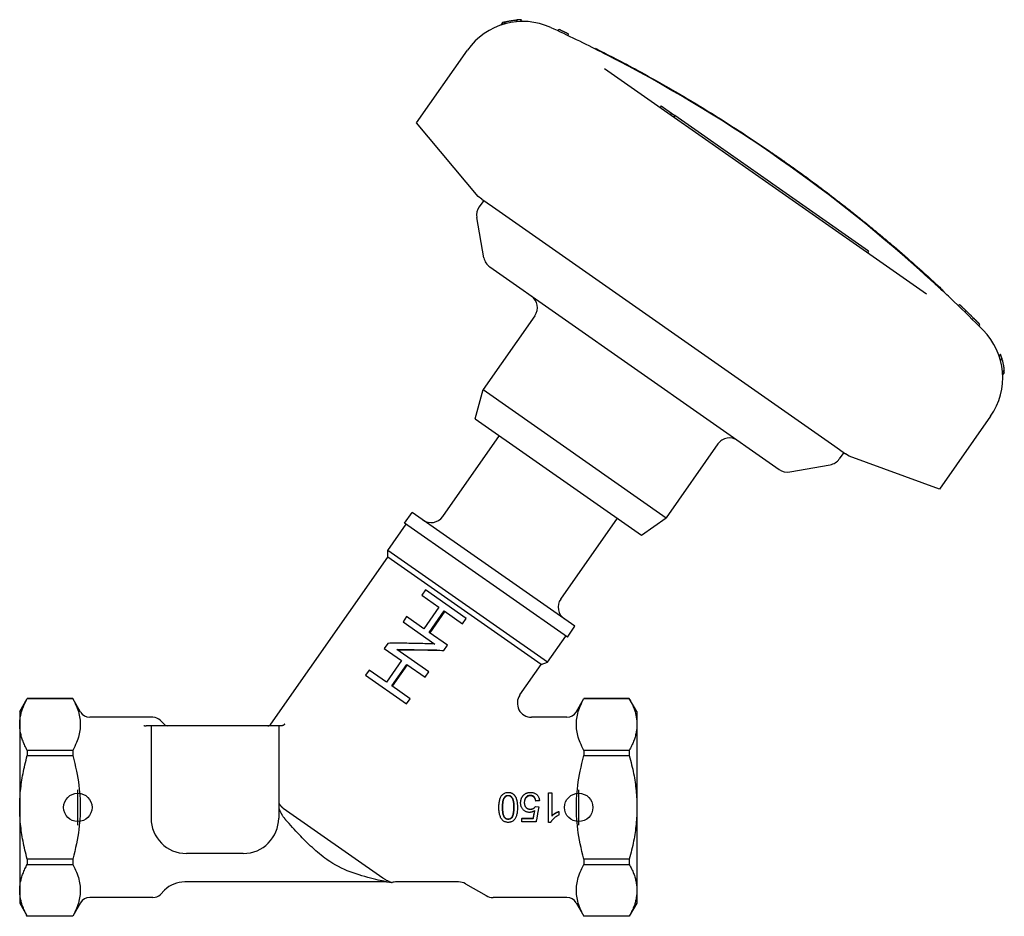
# Model space of a CAD drawing. Header units: millimetres. Extents: x 200 to 469, y 44 to 425.
# Tile 1 of 11: x 200 to 339, y 178 to 305. Entities that reach past the tile are written whole.
import ezdxf

# ---------------------------------------------------------------- set-up
doc = ezdxf.new("R2010")
doc.units = ezdxf.units.MM
doc.layers.add('Detail', color=2, linetype='Continuous')
doc.layers.add('ORIGIN', color=6, linetype='Continuous')

msp = doc.modelspace()

# ---------------------------------------------------------------- linework, layer by layer
at = {"layer": 'Detail'}
for p, q in [((268.1, 304.13), (267.86, 303.79)), ((268.46, 304.23), (268.24, 303.91)), ((270.14, 304.52), (269.96, 304.25)), ((270.75, 304.55), (270.57, 304.29)), ((270.75, 304.55), (270.58, 304.29)), ((275.91, 302.96), (276.02, 303.19)), ((277.27, 302.32), (277.38, 302.54)), ((255.96, 289.99), (263.15, 300.25)), ((281.13, 300.43), (281.18, 300.52)), ((282.48, 297.66), (327.83, 265.91)), ((290.44, 292.39), (290.3, 292.19)), ((290.44, 292.39), (291.9, 291.37)), ((291.9, 291.37), (291.76, 291.17)), ((291.9, 291.37), (292.39, 291.03)), ((292.39, 291.03), (292.25, 290.82)), ((319.69, 271.91), (292.39, 291.03)), ((264.66, 279.62), (255.96, 289.99)), ((305.61, 285.97), (305.67, 286.05)), ((308.07, 284.26), (308.13, 284.34)), ((265.18, 279.25), (264.66, 279.62)), ((265.44, 279.07), (264.8, 278.16)), ((265.18, 279.25), (266.69, 278.2)), ((266.69, 278.2), (314.94, 244.41)), ((265.47, 270.98), (264.47, 276.66)), ((319.1, 275.9), (319.16, 275.98)), ((319.69, 271.91), (319.55, 271.7)), ((266.29, 269.69), (307.08, 241.13)), ((330.19, 266.38), (330.12, 266.31)), ((332.33, 264.21), (332.51, 264.39)), ((272.64, 262.8), (265.35, 252.4)), ((333.23, 263.34), (333.41, 263.52)), ((334.3, 262.29), (334.48, 262.47)), ((335.19, 261.41), (335.37, 261.59)), ((338.26, 257.38), (338.09, 257.13)), ((338.27, 257.38), (338.09, 257.12)), ((338.45, 256.81), (338.26, 256.55)), ((338.78, 255.16), (338.56, 254.85)), ((338.81, 254.79), (338.58, 254.46)), ((264.25, 248.29), (265.35, 252.4)), ((265.35, 252.4), (291.16, 234.33)), ((336.87, 248.63), (329.69, 238.36)), ((264.25, 248.29), (287.67, 231.89)), ((259.66, 234.51), (267.64, 245.91)), ((298.44, 244.74), (291.16, 234.33)), ((314.94, 244.41), (316.45, 243.36)), ((316.19, 243.54), (315.55, 242.62)), ((316.97, 242.99), (316.45, 243.36)), ((329.69, 238.36), (316.97, 242.99)), ((308.57, 240.8), (314.26, 241.8)), ((254.29, 233.56), (255.36, 235.08)), ((278.29, 219.02), (255.36, 235.08)), ((251.92, 229.73), (254.5, 233.41)), ((277.23, 217.5), (254.29, 233.56)), ((276.29, 222.86), (284.27, 234.27)), ((287.67, 231.89), (291.16, 234.33)), ((274.44, 213.95), (251.92, 229.73)), ((251.92, 228.77), (251.92, 229.73)), ((235.42, 205.21), (251.92, 228.77)), ((273.54, 213.62), (251.92, 228.77)), ((257.21, 224.16), (256.7, 223.42)), ((262.97, 220.13), (257.21, 224.16)), ((256.7, 223.42), (259.12, 221.72)), ((259.12, 221.72), (257, 218.69)), ((257.75, 218.17), (259.87, 221.2)), ((259.94, 221.15), (257.82, 218.12)), ((259.87, 221.2), (262.45, 219.39)), ((254.57, 220.39), (254.06, 219.65)), ((254.06, 219.65), (258.53, 216.52)), ((257, 218.69), (254.57, 220.39)), ((262.45, 219.39), (262.97, 220.13)), ((260.33, 216.36), (257.75, 218.17)), ((277.23, 217.5), (278.29, 219.02)), ((251.94, 216.62), (251.42, 215.88)), ((274.44, 213.95), (277.03, 217.64)), ((251.42, 215.88), (253.84, 214.19)), ((257.69, 212.59), (253.18, 215.75)), ((259.81, 215.62), (260.33, 216.36)), ((253.84, 214.19), (251.72, 211.16)), ((273.54, 213.62), (274.44, 213.95)), ((249.3, 212.85), (248.78, 212.12)), ((251.72, 211.16), (249.3, 212.85)), ((252.47, 210.63), (254.59, 213.66)), ((254.66, 213.61), (252.54, 210.58)), ((254.59, 213.66), (257.18, 211.85)), ((257.18, 211.85), (257.69, 212.59)), ((270.54, 209.34), (273.54, 213.62)), ((248.78, 212.12), (254.54, 208.09)), ((255.05, 208.82), (252.47, 210.63)), ((200.03, 206.99), (201.1, 208.85)), ((201.1, 208.85), (201.1, 208.84)), ((207.5, 208.85), (201.1, 208.85)), ((201.1, 208.84), (207.5, 208.84)), ((207.5, 208.85), (207.5, 208.84)), ((208.6, 206.94), (207.5, 208.85)), ((254.54, 208.09), (255.05, 208.82)), ((278.47, 206.94), (279.57, 208.85)), ((279.57, 208.85), (279.57, 208.84)), ((285.96, 208.85), (279.57, 208.85)), ((279.57, 208.84), (285.96, 208.84)), ((285.96, 208.85), (285.96, 208.84)), ((287.03, 206.99), (285.96, 208.85)), ((200.03, 206.99), (200.03, 205.18)), ((287.03, 206.99), (287.03, 205.18)), ((218.81, 206.19), (209.9, 206.19)), ((220.46, 205.16), (219.87, 205.75)), ((277.17, 206.19), (272.18, 206.19)), ((200.03, 205.18), (200.03, 193.49)), ((218.54, 204.99), (217.84, 204.99)), ((236.54, 204.99), (218.54, 204.99)), ((218.54, 204.99), (218.54, 191.99)), ((236.92, 204.99), (236.54, 204.99)), ((236.54, 204.99), (236.54, 191.99)), ((287.03, 205.18), (287.03, 193.49)), ((207.5, 201.52), (201.1, 201.52)), ((201.1, 201.52), (201.1, 200.81)), ((207.5, 201.52), (207.5, 200.81)), ((279.57, 201.52), (279.57, 200.81)), ((285.96, 201.52), (279.57, 201.52)), ((285.96, 201.52), (285.96, 200.81)), ((201.1, 200.81), (207.5, 200.81)), ((279.57, 200.81), (285.96, 200.81)), ((273.29, 194.45), (272.78, 194.41)), ((273.29, 194.42), (272.78, 194.37)), ((272.78, 194.37), (272.78, 194.41)), ((273.29, 194.42), (273.29, 194.45)), ((274.55, 191.38), (274.55, 195.54)), ((274.55, 195.54), (275.04, 195.54)), ((275.04, 195.54), (275.04, 192.29)), ((200.03, 193.49), (200.03, 181.8)), ((237.19, 193.36), (251.2, 183.55)), ((272.74, 193.64), (273.21, 193.58)), ((276.03, 192.93), (276.03, 192.91)), ((276.03, 192.91), (276.03, 192.41)), ((287.03, 193.49), (287.03, 181.8)), ((270.83, 191.99), (272.42, 191.99)), ((270.83, 191.99), (270.83, 191.93)), ((270.83, 191.93), (272.42, 191.93)), ((270.83, 191.45), (270.83, 191.93)), ((272.42, 191.99), (272.42, 191.93)), ((272.82, 191.45), (270.83, 191.45)), ((274.87, 191.38), (274.55, 191.38)), ((207.5, 186.17), (201.1, 186.17)), ((201.1, 186.17), (201.1, 185.46)), ((207.5, 186.17), (207.5, 185.46)), ((231.54, 186.99), (223.54, 186.99)), ((243.35, 186.12), (243.31, 186.16)), ((279.57, 186.17), (279.57, 185.46)), ((285.96, 186.17), (279.57, 186.17)), ((285.96, 186.17), (285.96, 185.46)), ((201.1, 185.46), (207.5, 185.46)), ((279.57, 185.46), (285.96, 185.46)), ((220.46, 181.82), (219.87, 181.23)), ((251.73, 182.99), (223.29, 182.99)), ((251.73, 182.99), (252.51, 182.89)), ((261.89, 182.99), (253.14, 182.99)), ((262.89, 182.72), (265.77, 181.06)), ((200.03, 181.8), (200.03, 179.99)), ((218.81, 180.79), (209.9, 180.79)), ((277.17, 180.79), (266.77, 180.79)), ((287.03, 181.8), (287.03, 179.99)), ((200.03, 179.99), (201.1, 178.14)), ((208.6, 180.04), (207.5, 178.14)), ((278.47, 180.04), (279.57, 178.14)), ((287.03, 179.99), (285.96, 178.14)), ((207.5, 178.14), (201.1, 178.14)), ((201.1, 178.14), (201.1, 178.14)), ((207.5, 178.14), (201.1, 178.14)), ((207.5, 178.14), (207.5, 178.14)), ((279.57, 178.14), (279.57, 178.14)), ((285.96, 178.14), (279.57, 178.14)), ((285.96, 178.14), (279.57, 178.14)), ((285.96, 178.14), (285.96, 178.14))]:
    msp.add_line(p, q, dxfattribs=at)
at = {"layer": 'Detail', "flags": 128}
for points in [[(268.46, 304.23), (268.46, 304.23), (268.47, 304.24), (268.49, 304.24), (268.51, 304.25), (268.54, 304.25), (268.58, 304.26), (268.62, 304.27), (268.66, 304.28), (268.72, 304.3), (268.78, 304.31), (268.84, 304.32), (268.91, 304.34), (268.99, 304.35), (269.07, 304.37), (269.15, 304.39), (269.24, 304.4), (269.34, 304.42), (269.44, 304.44), (269.55, 304.45), (269.66, 304.47), (269.77, 304.48), (269.89, 304.49), (270.02, 304.51), (270.14, 304.52)], [(277.38, 302.54), (277.32, 302.57), (277.26, 302.6), (277.21, 302.62), (277.15, 302.65), (277.09, 302.68), (277.04, 302.71), (276.98, 302.73), (276.93, 302.76), (276.87, 302.79), (276.81, 302.81), (276.76, 302.84), (276.7, 302.87), (276.64, 302.89), (276.59, 302.92), (276.53, 302.95), (276.47, 302.97), (276.42, 303), (276.36, 303.03), (276.3, 303.05), (276.25, 303.08), (276.19, 303.11), (276.13, 303.13), (276.08, 303.16), (276.02, 303.19)], [(281.18, 300.52), (281.19, 300.51), (281.22, 300.49), (281.28, 300.46), (281.37, 300.42), (281.48, 300.36), (281.61, 300.3), (281.76, 300.22), (281.94, 300.13), (282.14, 300.03), (282.36, 299.92), (282.6, 299.79), (282.86, 299.66), (283.14, 299.52), (283.43, 299.36), (283.75, 299.2), (284.08, 299.03), (284.43, 298.85), (284.79, 298.66), (285.16, 298.46), (285.55, 298.26), (285.94, 298.04), (286.35, 297.83), (286.76, 297.6), (287.18, 297.37), (287.61, 297.14), (288.04, 296.91), (288.48, 296.67), (288.91, 296.42), (289.35, 296.18)], [(283.55, 299.19), (283.48, 299.23), (283.42, 299.26), (283.35, 299.29), (283.29, 299.33), (283.23, 299.36), (283.17, 299.39), (283.11, 299.42), (283.05, 299.45), (282.99, 299.48), (282.92, 299.52), (282.86, 299.55), (282.79, 299.58), (282.73, 299.62), (282.66, 299.65), (282.6, 299.68), (282.54, 299.71), (282.48, 299.74), (282.42, 299.77), (282.36, 299.8), (282.3, 299.83), (282.24, 299.86), (282.19, 299.89), (282.13, 299.92), (282.07, 299.95)], [(284.46, 298.72), (284.42, 298.74), (284.38, 298.76), (284.34, 298.78), (284.31, 298.8), (284.27, 298.82), (284.23, 298.84), (284.19, 298.86), (284.15, 298.88), (284.12, 298.9), (284.08, 298.92), (284.04, 298.93), (284, 298.95), (283.96, 298.97), (283.93, 298.99), (283.89, 299.01), (283.85, 299.03), (283.81, 299.05), (283.78, 299.07), (283.74, 299.09), (283.7, 299.11), (283.66, 299.13), (283.62, 299.15), (283.59, 299.17), (283.55, 299.19)], [(289.35, 296.18), (289.79, 295.93), (290.23, 295.68), (290.67, 295.43), (291.11, 295.18), (291.55, 294.93), (291.99, 294.68), (292.42, 294.43), (292.86, 294.17), (293.3, 293.92), (293.73, 293.66), (294.17, 293.4), (294.6, 293.14), (295.04, 292.88), (295.47, 292.62), (295.9, 292.36), (296.33, 292.1), (296.76, 291.83), (297.19, 291.57), (297.62, 291.3), (298.05, 291.04), (298.48, 290.77), (298.91, 290.5), (299.34, 290.23), (299.76, 289.96), (300.19, 289.68), (300.61, 289.41), (301.04, 289.14), (301.46, 288.86), (301.89, 288.59), (302.31, 288.31), (302.73, 288.03), (303.15, 287.75), (303.57, 287.47), (303.99, 287.19), (304.41, 286.91), (304.83, 286.62), (305.25, 286.34), (305.67, 286.05)], [(305.67, 286.05), (305.77, 285.98), (305.87, 285.91), (305.97, 285.84), (306.08, 285.77), (306.18, 285.7), (306.28, 285.63), (306.39, 285.56), (306.49, 285.49), (306.59, 285.41), (306.69, 285.34), (306.8, 285.27), (306.9, 285.2), (307, 285.13), (307.11, 285.06), (307.21, 284.98), (307.31, 284.91), (307.41, 284.84), (307.52, 284.77), (307.62, 284.7), (307.72, 284.63), (307.82, 284.55), (307.92, 284.48), (308.03, 284.41), (308.13, 284.34)], [(308.13, 284.34), (308.43, 284.12), (308.74, 283.9), (309.05, 283.69), (309.35, 283.47), (309.66, 283.25), (309.96, 283.03), (310.26, 282.81), (310.57, 282.59), (310.87, 282.37), (311.17, 282.14), (311.47, 281.92), (311.78, 281.7), (312.08, 281.48), (312.38, 281.25), (312.68, 281.03), (312.98, 280.8), (313.28, 280.58), (313.58, 280.35), (313.88, 280.12), (314.18, 279.9), (314.47, 279.67), (314.77, 279.44), (315.07, 279.21), (315.37, 278.98)], [(315.37, 278.98), (315.53, 278.85), (315.7, 278.72), (315.87, 278.59), (316.04, 278.46), (316.2, 278.33), (316.37, 278.2), (316.53, 278.07), (316.7, 277.94), (316.86, 277.82), (317.02, 277.69), (317.19, 277.56), (317.35, 277.43), (317.51, 277.31), (317.66, 277.18), (317.82, 277.05), (317.98, 276.93), (318.13, 276.81), (318.28, 276.69), (318.43, 276.56), (318.58, 276.44), (318.73, 276.33), (318.88, 276.21), (319.02, 276.09), (319.16, 275.98)], [(319.16, 275.98), (319.16, 275.98), (319.16, 275.97), (319.17, 275.97), (319.17, 275.97), (319.18, 275.96), (319.19, 275.95), (319.2, 275.94), (319.21, 275.94), (319.23, 275.92), (319.24, 275.91), (319.26, 275.9), (319.28, 275.89), (319.29, 275.87), (319.31, 275.85), (319.33, 275.84), (319.36, 275.82), (319.38, 275.8), (319.4, 275.78), (319.42, 275.76), (319.45, 275.74), (319.47, 275.72), (319.5, 275.7), (319.52, 275.68), (319.55, 275.66)], [(319.55, 275.66), (319.71, 275.53), (319.86, 275.41), (320.02, 275.28), (320.18, 275.15), (320.33, 275.02), (320.49, 274.89), (320.65, 274.76), (320.8, 274.63), (320.96, 274.5), (321.11, 274.37), (321.27, 274.24), (321.43, 274.11), (321.58, 273.98), (321.74, 273.85), (321.89, 273.72), (322.05, 273.59), (322.2, 273.46), (322.36, 273.33), (322.51, 273.2), (322.67, 273.07), (322.82, 272.94), (322.98, 272.81), (323.13, 272.68), (323.28, 272.55)], [(323.28, 272.55), (323.66, 272.22), (324.04, 271.89), (324.42, 271.57), (324.79, 271.25), (325.16, 270.93), (325.52, 270.61), (325.87, 270.3), (326.22, 269.99), (326.55, 269.7), (326.88, 269.41), (327.19, 269.12), (327.49, 268.85), (327.78, 268.59), (328.06, 268.34), (328.32, 268.1), (328.57, 267.88), (328.8, 267.66), (329.02, 267.47), (329.22, 267.28), (329.4, 267.12), (329.56, 266.96), (329.71, 266.83), (329.83, 266.71), (329.94, 266.61), (330.03, 266.53), (330.1, 266.47), (330.15, 266.42), (330.18, 266.39), (330.19, 266.38)], [(328.9, 267.44), (328.87, 267.46), (328.84, 267.49), (328.81, 267.52), (328.78, 267.55), (328.74, 267.58), (328.71, 267.61), (328.68, 267.64), (328.65, 267.67), (328.62, 267.69), (328.59, 267.72), (328.56, 267.75), (328.52, 267.78), (328.49, 267.81), (328.46, 267.84), (328.43, 267.87), (328.4, 267.9), (328.37, 267.92), (328.33, 267.95), (328.3, 267.98), (328.27, 268.01), (328.24, 268.04), (328.21, 268.07), (328.18, 268.1), (328.14, 268.13)], [(330.12, 266.31), (330.07, 266.35), (330.03, 266.39), (329.98, 266.43), (329.94, 266.48), (329.89, 266.52), (329.85, 266.56), (329.8, 266.61), (329.75, 266.65), (329.7, 266.7), (329.65, 266.74), (329.6, 266.79), (329.55, 266.84), (329.5, 266.89), (329.44, 266.94), (329.39, 266.99), (329.33, 267.04), (329.28, 267.09), (329.23, 267.14), (329.17, 267.18), (329.12, 267.23), (329.07, 267.28), (329.01, 267.33), (328.96, 267.38), (328.9, 267.44)], [(333.41, 263.52), (333.37, 263.56), (333.33, 263.6), (333.29, 263.63), (333.26, 263.67), (333.22, 263.7), (333.18, 263.74), (333.14, 263.78), (333.11, 263.81), (333.07, 263.85), (333.03, 263.89), (332.99, 263.92), (332.96, 263.96), (332.92, 263.99), (332.88, 264.03), (332.84, 264.07), (332.81, 264.1), (332.77, 264.14), (332.73, 264.18), (332.69, 264.21), (332.66, 264.25), (332.62, 264.28), (332.58, 264.32), (332.54, 264.36), (332.51, 264.39)], [(334.48, 262.47), (334.43, 262.52), (334.39, 262.56), (334.34, 262.6), (334.3, 262.65), (334.26, 262.69), (334.21, 262.73), (334.17, 262.78), (334.12, 262.82), (334.08, 262.87), (334.03, 262.91), (333.99, 262.95), (333.94, 263), (333.9, 263.04), (333.85, 263.09), (333.81, 263.13), (333.76, 263.17), (333.72, 263.22), (333.67, 263.26), (333.63, 263.3), (333.58, 263.35), (333.54, 263.39), (333.5, 263.44), (333.45, 263.48), (333.41, 263.52)], [(335.37, 261.59), (335.33, 261.63), (335.29, 261.66), (335.26, 261.7), (335.22, 261.74), (335.18, 261.77), (335.15, 261.81), (335.11, 261.85), (335.07, 261.88), (335.03, 261.92), (335, 261.96), (334.96, 261.99), (334.92, 262.03), (334.89, 262.07), (334.85, 262.1), (334.81, 262.14), (334.78, 262.18), (334.74, 262.21), (334.7, 262.25), (334.66, 262.29), (334.63, 262.32), (334.59, 262.36), (334.55, 262.4), (334.52, 262.43), (334.48, 262.47)], [(338.45, 256.81), (338.48, 256.69), (338.52, 256.57), (338.55, 256.46), (338.57, 256.34), (338.6, 256.24), (338.62, 256.13), (338.64, 256.03), (338.66, 255.94), (338.68, 255.85), (338.69, 255.77), (338.71, 255.69), (338.72, 255.61), (338.73, 255.54), (338.74, 255.48), (338.75, 255.42), (338.76, 255.37), (338.76, 255.32), (338.77, 255.28), (338.77, 255.25), (338.77, 255.22), (338.78, 255.19), (338.78, 255.18), (338.78, 255.17), (338.78, 255.16)], [(258.53, 216.52), (258.25, 216.53), (257.96, 216.54), (257.68, 216.55), (257.4, 216.56), (257.12, 216.57), (256.84, 216.58), (256.56, 216.58), (256.28, 216.59), (256, 216.6), (255.72, 216.6), (255.45, 216.61), (255.17, 216.62), (254.89, 216.62), (254.62, 216.63), (254.34, 216.63), (254.07, 216.63), (253.8, 216.63), (253.53, 216.63), (253.26, 216.63), (252.99, 216.63), (252.73, 216.63), (252.46, 216.63), (252.2, 216.63), (251.94, 216.62)], [(253.18, 215.75), (253.45, 215.75), (253.71, 215.75), (253.99, 215.75), (254.26, 215.75), (254.53, 215.75), (254.8, 215.74), (255.08, 215.74), (255.35, 215.73), (255.63, 215.73), (255.91, 215.72), (256.18, 215.72), (256.46, 215.71), (256.74, 215.7), (257.02, 215.7), (257.3, 215.69), (257.58, 215.68), (257.86, 215.68), (258.14, 215.67), (258.42, 215.66), (258.7, 215.65), (258.98, 215.64), (259.26, 215.64), (259.54, 215.63), (259.81, 215.62)], [(258.85, 215.65), (258.61, 215.65), (258.38, 215.65), (258.15, 215.66), (257.91, 215.66), (257.68, 215.66), (257.45, 215.66), (257.21, 215.66), (256.98, 215.67), (256.75, 215.67), (256.52, 215.67), (256.28, 215.67), (256.05, 215.67), (255.82, 215.67), (255.59, 215.67), (255.36, 215.67), (255.13, 215.67), (254.9, 215.67), (254.67, 215.67), (254.45, 215.67), (254.22, 215.67), (253.99, 215.66), (253.77, 215.66), (253.54, 215.66), (253.32, 215.65)], [(200.03, 205.18), (200.03, 205.33), (200.04, 205.48), (200.05, 205.63), (200.06, 205.77), (200.08, 205.92), (200.1, 206.07), (200.12, 206.21), (200.15, 206.36), (200.18, 206.51), (200.22, 206.66), (200.25, 206.8), (200.3, 206.95), (200.34, 207.1), (200.39, 207.26), (200.44, 207.41), (200.5, 207.56), (200.56, 207.72), (200.63, 207.87), (200.7, 208.03), (200.77, 208.19), (200.85, 208.35), (200.93, 208.51), (201.01, 208.68), (201.1, 208.84)], [(207.5, 208.84), (207.65, 208.56), (207.79, 208.28), (207.91, 208.01), (208.03, 207.75), (208.13, 207.49), (208.22, 207.24), (208.3, 206.99), (208.37, 206.74), (208.42, 206.49), (208.47, 206.25), (208.51, 206.01), (208.54, 205.78), (208.56, 205.54), (208.57, 205.3), (208.57, 205.07), (208.56, 204.83), (208.54, 204.59), (208.51, 204.35), (208.47, 204.11), (208.42, 203.87), (208.37, 203.63), (208.3, 203.38), (208.22, 203.13), (208.13, 202.88), (208.03, 202.62), (207.91, 202.35), (207.79, 202.08), (207.65, 201.81), (207.5, 201.52)], [(279.57, 201.52), (279.41, 201.81), (279.28, 202.08), (279.15, 202.35), (279.04, 202.62), (278.94, 202.88), (278.85, 203.13), (278.77, 203.38), (278.7, 203.63), (278.64, 203.87), (278.59, 204.11), (278.55, 204.35), (278.52, 204.59), (278.5, 204.83), (278.5, 205.07), (278.5, 205.3), (278.5, 205.54), (278.52, 205.78), (278.55, 206.01), (278.59, 206.25), (278.64, 206.49), (278.7, 206.74), (278.77, 206.99), (278.85, 207.24), (278.94, 207.49), (279.04, 207.75), (279.15, 208.01), (279.28, 208.28), (279.41, 208.56), (279.57, 208.84)], [(285.96, 208.84), (286.05, 208.68), (286.14, 208.51), (286.22, 208.35), (286.29, 208.19), (286.37, 208.03), (286.44, 207.87), (286.5, 207.72), (286.56, 207.56), (286.62, 207.41), (286.67, 207.26), (286.72, 207.1), (286.77, 206.95), (286.81, 206.8), (286.85, 206.66), (286.88, 206.51), (286.91, 206.36), (286.94, 206.21), (286.97, 206.07), (286.99, 205.92), (287, 205.77), (287.02, 205.63), (287.02, 205.48), (287.03, 205.33), (287.03, 205.18)], [(201.1, 201.52), (201.01, 201.69), (200.93, 201.86), (200.85, 202.02), (200.77, 202.18), (200.7, 202.34), (200.63, 202.5), (200.56, 202.65), (200.5, 202.81), (200.44, 202.96), (200.39, 203.11), (200.34, 203.26), (200.3, 203.41), (200.25, 203.56), (200.22, 203.71), (200.18, 203.86), (200.15, 204.01), (200.12, 204.16), (200.1, 204.3), (200.08, 204.45), (200.06, 204.6), (200.05, 204.74), (200.04, 204.89), (200.03, 205.04), (200.03, 205.18)], [(217.54, 205.04), (217.55, 205.03), (217.56, 205.03), (217.57, 205.03), (217.59, 205.02), (217.6, 205.02), (217.61, 205.02), (217.62, 205.02), (217.64, 205.01), (217.65, 205.01), (217.66, 205.01), (217.67, 205.01), (217.69, 205), (217.7, 205), (217.71, 205), (217.73, 205), (217.74, 205), (217.75, 205), (217.76, 205), (217.78, 204.99), (217.79, 204.99), (217.8, 204.99), (217.81, 204.99), (217.83, 204.99), (217.84, 204.99)], [(237.4, 205.24), (237.38, 205.22), (237.36, 205.21), (237.35, 205.19), (237.33, 205.17), (237.31, 205.16), (237.3, 205.14), (237.28, 205.13), (237.26, 205.11), (237.24, 205.1), (237.22, 205.09), (237.2, 205.07), (237.18, 205.06), (237.16, 205.05), (237.14, 205.04), (237.12, 205.03), (237.09, 205.02), (237.07, 205.02), (237.05, 205.01), (237.03, 205.01), (237.01, 205), (236.98, 205), (236.96, 204.99), (236.94, 204.99), (236.92, 204.99)], [(287.03, 205.18), (287.03, 205.04), (287.02, 204.89), (287.02, 204.74), (287, 204.6), (286.99, 204.45), (286.97, 204.3), (286.94, 204.16), (286.91, 204.01), (286.88, 203.86), (286.85, 203.71), (286.81, 203.56), (286.77, 203.41), (286.72, 203.26), (286.67, 203.11), (286.62, 202.96), (286.56, 202.81), (286.5, 202.65), (286.44, 202.5), (286.37, 202.34), (286.29, 202.18), (286.22, 202.02), (286.14, 201.86), (286.05, 201.69), (285.96, 201.52)], [(200.03, 193.49), (200.03, 193.79), (200.04, 194.08), (200.05, 194.37), (200.06, 194.67), (200.08, 194.96), (200.1, 195.26), (200.12, 195.55), (200.15, 195.84), (200.18, 196.14), (200.22, 196.44), (200.25, 196.73), (200.3, 197.03), (200.34, 197.33), (200.39, 197.64), (200.44, 197.94), (200.5, 198.25), (200.56, 198.56), (200.63, 198.87), (200.7, 199.18), (200.77, 199.5), (200.85, 199.82), (200.93, 200.15), (201.01, 200.48), (201.1, 200.81)], [(207.5, 200.81), (207.65, 200.25), (207.79, 199.69), (207.91, 199.15), (208.03, 198.62), (208.13, 198.11), (208.22, 197.6), (208.3, 197.1), (208.37, 196.6), (208.42, 196.11), (208.47, 195.63), (208.51, 195.15), (208.54, 194.68), (208.56, 194.2), (208.57, 193.73), (208.57, 193.26), (208.56, 192.78), (208.54, 192.31), (208.51, 191.83), (208.47, 191.35), (208.42, 190.87), (208.37, 190.38), (208.3, 189.89), (208.22, 189.39), (208.13, 188.88), (208.03, 188.36), (207.91, 187.83), (207.79, 187.29), (207.65, 186.74), (207.5, 186.17)], [(279.57, 186.17), (279.41, 186.74), (279.28, 187.29), (279.15, 187.83), (279.04, 188.36), (278.94, 188.88), (278.85, 189.39), (278.77, 189.89), (278.7, 190.38), (278.64, 190.87), (278.59, 191.35), (278.55, 191.83), (278.52, 192.31), (278.5, 192.78), (278.5, 193.26), (278.5, 193.73), (278.5, 194.2), (278.52, 194.68), (278.55, 195.15), (278.59, 195.63), (278.64, 196.11), (278.7, 196.6), (278.77, 197.1), (278.85, 197.6), (278.94, 198.11), (279.04, 198.62), (279.15, 199.15), (279.28, 199.69), (279.41, 200.25), (279.57, 200.81)], [(285.96, 200.81), (286.05, 200.48), (286.14, 200.15), (286.22, 199.82), (286.29, 199.5), (286.37, 199.18), (286.44, 198.87), (286.5, 198.56), (286.56, 198.25), (286.62, 197.94), (286.67, 197.64), (286.72, 197.33), (286.77, 197.03), (286.81, 196.73), (286.85, 196.44), (286.88, 196.14), (286.91, 195.84), (286.94, 195.55), (286.97, 195.26), (286.99, 194.96), (287, 194.67), (287.02, 194.37), (287.02, 194.08), (287.03, 193.79), (287.03, 193.49)], [(267.58, 193.49), (267.58, 193.67), (267.59, 193.84), (267.6, 194), (267.62, 194.16), (267.64, 194.3), (267.66, 194.43), (267.69, 194.56), (267.73, 194.67), (267.76, 194.78), (267.81, 194.89), (267.85, 194.98), (267.91, 195.07), (267.96, 195.15), (268.02, 195.23), (268.09, 195.3), (268.16, 195.36), (268.23, 195.42), (268.31, 195.47), (268.39, 195.51), (268.48, 195.54), (268.58, 195.57), (268.67, 195.59), (268.78, 195.6), (268.88, 195.61)], [(268.09, 193.49), (268.09, 193.66), (268.09, 193.82), (268.1, 193.96), (268.11, 194.1), (268.13, 194.23), (268.14, 194.35), (268.16, 194.45), (268.19, 194.55), (268.22, 194.64), (268.25, 194.72), (268.28, 194.79), (268.32, 194.85), (268.36, 194.91), (268.4, 194.96), (268.44, 195), (268.48, 195.04), (268.53, 195.08), (268.57, 195.11), (268.62, 195.13), (268.67, 195.15), (268.72, 195.17), (268.77, 195.18), (268.83, 195.19), (268.88, 195.19)], [(268.88, 195.13), (268.83, 195.12), (268.77, 195.12), (268.72, 195.11), (268.67, 195.09), (268.62, 195.07), (268.57, 195.05), (268.53, 195.02), (268.48, 194.98), (268.44, 194.94), (268.4, 194.9), (268.36, 194.85), (268.32, 194.8), (268.28, 194.74), (268.25, 194.68), (268.22, 194.6), (268.19, 194.51), (268.16, 194.42), (268.14, 194.31), (268.13, 194.2), (268.11, 194.08), (268.1, 193.95), (268.09, 193.8), (268.09, 193.65), (268.09, 193.49)], [(268.88, 195.61), (268.93, 195.6), (268.98, 195.6), (269.02, 195.6), (269.07, 195.59), (269.11, 195.59), (269.16, 195.58), (269.2, 195.57), (269.24, 195.56), (269.28, 195.55), (269.32, 195.53), (269.36, 195.52), (269.4, 195.5), (269.44, 195.48), (269.47, 195.46), (269.51, 195.44), (269.54, 195.42), (269.58, 195.39), (269.61, 195.37), (269.64, 195.34), (269.67, 195.31), (269.7, 195.28), (269.73, 195.25), (269.76, 195.22), (269.79, 195.18)], [(268.88, 195.19), (268.94, 195.19), (268.99, 195.18), (269.04, 195.17), (269.1, 195.15), (269.15, 195.13), (269.19, 195.11), (269.24, 195.08), (269.29, 195.04), (269.33, 195), (269.37, 194.96), (269.41, 194.91), (269.45, 194.86), (269.49, 194.8), (269.52, 194.72), (269.55, 194.65), (269.58, 194.56), (269.6, 194.46), (269.62, 194.35), (269.64, 194.23), (269.66, 194.1), (269.67, 193.96), (269.67, 193.82), (269.68, 193.66), (269.68, 193.49)], [(269.68, 193.49), (269.68, 193.65), (269.67, 193.8), (269.67, 193.95), (269.66, 194.08), (269.64, 194.2), (269.62, 194.32), (269.6, 194.42), (269.58, 194.52), (269.55, 194.6), (269.52, 194.68), (269.49, 194.75), (269.45, 194.8), (269.41, 194.86), (269.37, 194.9), (269.33, 194.95), (269.29, 194.98), (269.24, 195.02), (269.19, 195.05), (269.15, 195.07), (269.1, 195.09), (269.04, 195.11), (268.99, 195.12), (268.94, 195.12), (268.88, 195.13)], [(269.79, 195.18), (269.82, 195.14), (269.85, 195.09), (269.88, 195.04), (269.91, 194.99), (269.94, 194.94), (269.96, 194.88), (269.99, 194.82), (270.01, 194.76), (270.03, 194.7), (270.05, 194.64), (270.07, 194.57), (270.09, 194.5), (270.1, 194.43), (270.12, 194.36), (270.13, 194.28), (270.14, 194.2), (270.15, 194.12), (270.16, 194.04), (270.17, 193.95), (270.18, 193.87), (270.18, 193.78), (270.18, 193.68), (270.19, 193.59), (270.19, 193.49)], [(270.64, 194.13), (270.64, 194.18), (270.64, 194.22), (270.65, 194.27), (270.65, 194.32), (270.65, 194.36), (270.66, 194.4), (270.67, 194.45), (270.68, 194.49), (270.69, 194.53), (270.7, 194.58), (270.71, 194.62), (270.72, 194.66), (270.73, 194.7), (270.75, 194.74), (270.77, 194.78), (270.78, 194.82), (270.8, 194.85), (270.82, 194.89), (270.84, 194.93), (270.86, 194.97), (270.88, 195), (270.91, 195.04), (270.93, 195.07), (270.96, 195.11)], [(270.96, 195.11), (270.99, 195.15), (271.02, 195.19), (271.06, 195.22), (271.09, 195.26), (271.13, 195.29), (271.17, 195.32), (271.21, 195.36), (271.25, 195.38), (271.29, 195.41), (271.33, 195.44), (271.37, 195.46), (271.41, 195.48), (271.46, 195.5), (271.5, 195.52), (271.55, 195.54), (271.6, 195.55), (271.64, 195.56), (271.69, 195.57), (271.74, 195.58), (271.79, 195.59), (271.85, 195.6), (271.9, 195.6), (271.95, 195.6), (272.01, 195.61)], [(272.01, 195.19), (271.95, 195.19), (271.89, 195.18), (271.84, 195.17), (271.78, 195.16), (271.73, 195.14), (271.68, 195.12), (271.63, 195.1), (271.58, 195.07), (271.54, 195.04), (271.49, 195), (271.45, 194.96), (271.41, 194.91), (271.37, 194.87), (271.33, 194.82), (271.3, 194.76), (271.27, 194.71), (271.25, 194.65), (271.22, 194.59), (271.2, 194.53), (271.19, 194.46), (271.18, 194.4), (271.17, 194.33), (271.16, 194.25), (271.16, 194.18)], [(272.01, 195.13), (271.95, 195.12), (271.89, 195.12), (271.84, 195.11), (271.78, 195.1), (271.73, 195.08), (271.68, 195.06), (271.63, 195.04), (271.58, 195.01), (271.54, 194.98), (271.49, 194.94), (271.45, 194.91), (271.41, 194.86), (271.37, 194.82), (271.34, 194.77), (271.3, 194.72), (271.27, 194.67), (271.25, 194.61), (271.23, 194.56), (271.21, 194.5), (271.19, 194.44), (271.18, 194.37), (271.17, 194.31), (271.16, 194.24), (271.16, 194.17)], [(272.01, 195.61), (272.1, 195.6), (272.18, 195.6), (272.27, 195.59), (272.35, 195.57), (272.43, 195.55), (272.5, 195.53), (272.58, 195.5), (272.65, 195.47), (272.71, 195.43), (272.78, 195.39), (272.84, 195.34), (272.9, 195.29), (272.95, 195.24), (273.01, 195.18), (273.05, 195.12), (273.1, 195.06), (273.14, 194.99), (273.17, 194.93), (273.2, 194.85), (273.23, 194.78), (273.25, 194.7), (273.27, 194.62), (273.28, 194.54), (273.29, 194.45)], [(272.78, 194.41), (272.77, 194.47), (272.75, 194.53), (272.74, 194.59), (272.72, 194.65), (272.7, 194.7), (272.68, 194.75), (272.66, 194.8), (272.63, 194.84), (272.61, 194.89), (272.58, 194.93), (272.55, 194.96), (272.51, 195), (272.48, 195.03), (272.44, 195.06), (272.4, 195.08), (272.37, 195.1), (272.33, 195.12), (272.28, 195.14), (272.24, 195.16), (272.2, 195.17), (272.15, 195.18), (272.11, 195.19), (272.06, 195.19), (272.01, 195.19)], [(272.78, 194.37), (272.77, 194.44), (272.75, 194.49), (272.74, 194.55), (272.72, 194.6), (272.7, 194.66), (272.68, 194.7), (272.66, 194.75), (272.63, 194.79), (272.61, 194.83), (272.58, 194.87), (272.55, 194.91), (272.51, 194.94), (272.48, 194.97), (272.44, 195), (272.4, 195.02), (272.37, 195.04), (272.33, 195.06), (272.28, 195.08), (272.24, 195.09), (272.2, 195.11), (272.15, 195.12), (272.11, 195.12), (272.06, 195.13), (272.01, 195.13)], [(201.1, 186.17), (201.01, 186.51), (200.93, 186.84), (200.85, 187.16), (200.77, 187.48), (200.7, 187.8), (200.63, 188.12), (200.56, 188.43), (200.5, 188.74), (200.44, 189.04), (200.39, 189.35), (200.34, 189.65), (200.3, 189.95), (200.25, 190.25), (200.22, 190.55), (200.18, 190.85), (200.15, 191.14), (200.12, 191.44), (200.1, 191.73), (200.08, 192.02), (200.06, 192.32), (200.05, 192.61), (200.04, 192.9), (200.03, 193.2), (200.03, 193.49)], [(236.54, 194.25), (236.54, 194.22), (236.54, 194.19), (236.55, 194.15), (236.57, 194.11), (236.58, 194.08), (236.6, 194.04), (236.62, 194), (236.65, 193.96), (236.67, 193.92), (236.7, 193.87), (236.73, 193.83), (236.76, 193.79), (236.79, 193.75), (236.82, 193.71), (236.85, 193.67), (236.89, 193.64), (236.92, 193.6), (236.96, 193.56), (237, 193.52), (237.03, 193.49), (237.07, 193.46), (237.11, 193.42), (237.15, 193.39), (237.19, 193.36)], [(236.54, 193.56), (236.54, 193.52), (236.54, 193.48), (236.55, 193.43), (236.56, 193.38), (236.57, 193.33), (236.59, 193.28), (236.61, 193.23), (236.63, 193.17), (236.65, 193.11), (236.68, 193.05), (236.71, 192.99), (236.74, 192.93), (236.77, 192.86), (236.8, 192.8), (236.84, 192.73), (236.88, 192.66), (236.91, 192.59), (236.96, 192.52), (237, 192.46), (237.04, 192.39), (237.09, 192.32), (237.13, 192.25), (237.18, 192.18), (237.22, 192.12)], [(268.88, 191.38), (268.78, 191.38), (268.68, 191.39), (268.58, 191.41), (268.49, 191.44), (268.4, 191.47), (268.32, 191.51), (268.24, 191.56), (268.17, 191.62), (268.1, 191.68), (268.03, 191.74), (267.97, 191.82), (267.92, 191.9), (267.87, 191.98), (267.82, 192.08), (267.78, 192.18), (267.74, 192.28), (267.7, 192.39), (267.67, 192.51), (267.64, 192.64), (267.62, 192.78), (267.6, 192.94), (267.59, 193.11), (267.58, 193.3), (267.58, 193.49)], [(268.09, 193.49), (268.09, 193.33), (268.09, 193.18), (268.1, 193.04), (268.11, 192.91), (268.13, 192.79), (268.14, 192.67), (268.16, 192.57), (268.19, 192.47), (268.22, 192.39), (268.25, 192.31), (268.28, 192.24), (268.32, 192.18), (268.36, 192.13), (268.4, 192.09), (268.44, 192.04), (268.48, 192), (268.53, 191.97), (268.57, 191.94), (268.62, 191.92), (268.67, 191.9), (268.72, 191.88), (268.78, 191.87), (268.83, 191.86), (268.89, 191.86)], [(268.89, 191.8), (268.83, 191.8), (268.78, 191.81), (268.72, 191.82), (268.67, 191.83), (268.62, 191.86), (268.57, 191.88), (268.53, 191.91), (268.48, 191.95), (268.44, 191.99), (268.4, 192.03), (268.36, 192.08), (268.32, 192.13), (268.28, 192.19), (268.25, 192.26), (268.22, 192.34), (268.19, 192.43), (268.16, 192.53), (268.14, 192.64), (268.13, 192.76), (268.11, 192.89), (268.1, 193.02), (268.09, 193.17), (268.09, 193.33), (268.09, 193.49)], [(270.19, 193.49), (270.18, 193.31), (270.18, 193.14), (270.17, 192.98), (270.15, 192.83), (270.13, 192.68), (270.1, 192.55), (270.07, 192.42), (270.04, 192.31), (270, 192.2), (269.96, 192.1), (269.91, 192), (269.86, 191.91), (269.8, 191.83), (269.74, 191.75), (269.68, 191.68), (269.61, 191.62), (269.53, 191.56), (269.45, 191.51), (269.37, 191.47), (269.28, 191.44), (269.19, 191.41), (269.09, 191.4), (268.99, 191.38), (268.88, 191.38)], [(269.43, 192.15), (269.45, 192.18), (269.47, 192.21), (269.49, 192.25), (269.51, 192.28), (269.52, 192.32), (269.54, 192.37), (269.55, 192.41), (269.57, 192.46), (269.58, 192.51), (269.59, 192.56), (269.61, 192.61), (269.62, 192.66), (269.63, 192.72), (269.64, 192.78), (269.65, 192.84), (269.65, 192.91), (269.66, 192.97), (269.67, 193.04), (269.67, 193.11), (269.67, 193.18), (269.68, 193.26), (269.68, 193.33), (269.68, 193.41), (269.68, 193.49)], [(269.68, 193.49), (269.68, 193.41), (269.68, 193.33), (269.68, 193.25), (269.67, 193.17), (269.67, 193.1), (269.67, 193.02), (269.66, 192.95), (269.65, 192.88), (269.65, 192.82), (269.64, 192.75), (269.63, 192.69), (269.62, 192.63), (269.61, 192.57), (269.59, 192.52), (269.58, 192.47), (269.57, 192.42), (269.55, 192.37), (269.54, 192.32), (269.52, 192.28), (269.51, 192.24), (269.49, 192.2), (269.47, 192.16), (269.45, 192.13), (269.43, 192.09)], [(271.89, 192.78), (271.8, 192.79), (271.71, 192.8), (271.63, 192.81), (271.55, 192.83), (271.48, 192.85), (271.4, 192.88), (271.33, 192.91), (271.26, 192.95), (271.19, 193), (271.13, 193.05), (271.06, 193.1), (271, 193.16), (270.94, 193.23), (270.89, 193.29), (270.84, 193.36), (270.8, 193.44), (270.76, 193.51), (270.73, 193.59), (270.7, 193.67), (270.68, 193.76), (270.66, 193.85), (270.65, 193.94), (270.64, 194.03), (270.64, 194.13)], [(271.16, 194.18), (271.16, 194.11), (271.17, 194.04), (271.18, 193.97), (271.19, 193.91), (271.2, 193.85), (271.22, 193.79), (271.24, 193.73), (271.27, 193.68), (271.29, 193.63), (271.33, 193.58), (271.36, 193.53), (271.4, 193.49), (271.44, 193.45), (271.48, 193.41), (271.52, 193.38), (271.57, 193.35), (271.62, 193.32), (271.67, 193.3), (271.72, 193.28), (271.78, 193.26), (271.83, 193.25), (271.89, 193.24), (271.95, 193.24), (272.02, 193.23)], [(271.39, 193.49), (271.41, 193.47), (271.43, 193.45), (271.45, 193.43), (271.48, 193.42), (271.5, 193.4), (271.52, 193.38), (271.54, 193.37), (271.57, 193.35), (271.59, 193.34), (271.62, 193.33), (271.64, 193.32), (271.67, 193.31), (271.69, 193.3), (271.72, 193.29), (271.75, 193.28), (271.77, 193.27), (271.8, 193.27), (271.83, 193.26), (271.86, 193.25), (271.89, 193.25), (271.92, 193.25), (271.95, 193.25), (271.98, 193.24), (272.02, 193.24)], [(272.64, 193.04), (272.61, 193.02), (272.58, 193), (272.55, 192.98), (272.52, 192.96), (272.49, 192.95), (272.46, 192.93), (272.43, 192.91), (272.4, 192.9), (272.37, 192.89), (272.34, 192.87), (272.3, 192.86), (272.27, 192.85), (272.24, 192.84), (272.21, 192.83), (272.18, 192.82), (272.15, 192.81), (272.11, 192.81), (272.08, 192.8), (272.05, 192.8), (272.02, 192.79), (271.98, 192.79), (271.95, 192.79), (271.92, 192.79), (271.89, 192.78)], [(272.02, 193.23), (272.06, 193.24), (272.09, 193.24), (272.13, 193.24), (272.17, 193.25), (272.21, 193.25), (272.24, 193.26), (272.28, 193.27), (272.31, 193.28), (272.35, 193.3), (272.38, 193.31), (272.41, 193.33), (272.44, 193.35), (272.48, 193.37), (272.51, 193.39), (272.53, 193.41), (272.56, 193.43), (272.59, 193.45), (272.61, 193.48), (272.64, 193.5), (272.66, 193.53), (272.68, 193.55), (272.71, 193.58), (272.73, 193.61), (272.74, 193.64)], [(272.02, 193.24), (272.05, 193.24), (272.08, 193.25), (272.11, 193.25), (272.14, 193.25), (272.17, 193.26), (272.19, 193.26), (272.22, 193.27), (272.25, 193.27), (272.28, 193.28), (272.3, 193.29), (272.33, 193.3), (272.36, 193.31), (272.38, 193.32), (272.41, 193.33), (272.43, 193.35), (272.46, 193.36), (272.48, 193.37), (272.51, 193.39), (272.53, 193.41), (272.55, 193.42), (272.57, 193.44), (272.59, 193.46), (272.61, 193.47), (272.63, 193.49)], [(272.42, 191.99), (272.43, 192.04), (272.44, 192.08), (272.45, 192.12), (272.46, 192.17), (272.47, 192.21), (272.48, 192.25), (272.49, 192.3), (272.5, 192.34), (272.5, 192.38), (272.51, 192.43), (272.52, 192.47), (272.53, 192.52), (272.54, 192.56), (272.55, 192.6), (272.56, 192.65), (272.57, 192.69), (272.58, 192.73), (272.58, 192.78), (272.59, 192.82), (272.6, 192.87), (272.61, 192.91), (272.62, 192.95), (272.63, 193), (272.64, 193.04)], [(272.42, 191.93), (272.43, 191.98), (272.44, 192.02), (272.45, 192.07), (272.46, 192.12), (272.47, 192.16), (272.48, 192.21), (272.49, 192.26), (272.5, 192.3), (272.51, 192.35), (272.51, 192.39), (272.52, 192.44), (272.53, 192.49), (272.54, 192.53), (272.55, 192.58), (272.56, 192.63), (272.57, 192.67), (272.58, 192.72), (272.59, 192.77), (272.6, 192.81), (272.61, 192.86), (272.61, 192.9), (272.62, 192.95), (272.63, 193), (272.64, 193.04)], [(273.21, 193.58), (273.19, 193.49), (273.17, 193.4), (273.16, 193.31), (273.14, 193.22), (273.12, 193.13), (273.11, 193.04), (273.09, 192.95), (273.08, 192.86), (273.06, 192.78), (273.04, 192.69), (273.03, 192.6), (273.01, 192.51), (273, 192.42), (272.98, 192.33), (272.96, 192.24), (272.95, 192.16), (272.93, 192.07), (272.91, 191.98), (272.9, 191.89), (272.88, 191.8), (272.87, 191.71), (272.85, 191.63), (272.83, 191.54), (272.82, 191.45)], [(275.04, 192.34), (275.07, 192.37), (275.11, 192.4), (275.14, 192.42), (275.17, 192.45), (275.21, 192.48), (275.25, 192.51), (275.29, 192.54), (275.33, 192.56), (275.37, 192.59), (275.42, 192.62), (275.46, 192.65), (275.51, 192.68), (275.56, 192.7), (275.6, 192.73), (275.65, 192.76), (275.69, 192.78), (275.74, 192.8), (275.78, 192.82), (275.82, 192.84), (275.87, 192.86), (275.91, 192.88), (275.95, 192.9), (275.99, 192.92), (276.03, 192.93)], [(275.04, 192.29), (275.07, 192.32), (275.11, 192.35), (275.14, 192.38), (275.17, 192.41), (275.21, 192.44), (275.25, 192.47), (275.29, 192.5), (275.33, 192.53), (275.37, 192.56), (275.42, 192.59), (275.46, 192.61), (275.51, 192.64), (275.56, 192.67), (275.6, 192.7), (275.65, 192.73), (275.69, 192.75), (275.74, 192.78), (275.78, 192.8), (275.82, 192.82), (275.87, 192.84), (275.91, 192.86), (275.95, 192.88), (275.99, 192.89), (276.03, 192.91)], [(287.03, 193.49), (287.03, 193.2), (287.02, 192.9), (287.02, 192.61), (287, 192.32), (286.99, 192.02), (286.97, 191.73), (286.94, 191.44), (286.91, 191.14), (286.88, 190.85), (286.85, 190.55), (286.81, 190.25), (286.77, 189.95), (286.72, 189.65), (286.67, 189.35), (286.62, 189.04), (286.56, 188.74), (286.5, 188.43), (286.44, 188.12), (286.37, 187.8), (286.29, 187.48), (286.22, 187.16), (286.14, 186.84), (286.05, 186.51), (285.96, 186.17)], [(237.22, 192.12), (237.24, 192.1), (237.25, 192.08), (237.26, 192.07), (237.27, 192.05), (237.29, 192.03), (237.3, 192.02), (237.31, 192), (237.32, 191.98), (237.34, 191.97), (237.35, 191.95), (237.36, 191.94), (237.37, 191.92), (237.38, 191.9), (237.4, 191.89), (237.41, 191.87), (237.42, 191.86), (237.43, 191.84), (237.45, 191.83), (237.46, 191.81), (237.47, 191.8), (237.48, 191.79), (237.5, 191.77), (237.51, 191.76), (237.52, 191.74)], [(243.31, 186.16), (243.05, 186.35), (242.79, 186.54), (242.53, 186.74), (242.27, 186.95), (242.02, 187.16), (241.77, 187.37), (241.52, 187.59), (241.28, 187.82), (241.03, 188.04), (240.8, 188.27), (240.56, 188.5), (240.33, 188.72), (240.1, 188.95), (239.87, 189.19), (239.64, 189.42), (239.41, 189.67), (239.18, 189.91), (238.95, 190.16), (238.71, 190.42), (238.47, 190.68), (238.24, 190.94), (238, 191.2), (237.76, 191.47), (237.52, 191.74)], [(268.89, 191.86), (268.92, 191.86), (268.94, 191.86), (268.97, 191.87), (269, 191.87), (269.02, 191.87), (269.05, 191.88), (269.07, 191.89), (269.1, 191.89), (269.12, 191.9), (269.15, 191.91), (269.17, 191.92), (269.19, 191.93), (269.21, 191.94), (269.24, 191.96), (269.26, 191.97), (269.28, 191.99), (269.3, 192), (269.32, 192.02), (269.34, 192.04), (269.36, 192.06), (269.38, 192.08), (269.39, 192.1), (269.41, 192.12), (269.43, 192.15)], [(269.43, 192.09), (269.41, 192.07), (269.39, 192.05), (269.38, 192.02), (269.36, 192), (269.34, 191.98), (269.32, 191.96), (269.3, 191.95), (269.28, 191.93), (269.26, 191.91), (269.24, 191.9), (269.21, 191.88), (269.19, 191.87), (269.17, 191.86), (269.15, 191.85), (269.12, 191.84), (269.1, 191.83), (269.07, 191.82), (269.05, 191.82), (269.02, 191.81), (269, 191.81), (268.97, 191.8), (268.94, 191.8), (268.92, 191.8), (268.89, 191.8)], [(276.03, 192.41), (275.96, 192.38), (275.89, 192.35), (275.83, 192.31), (275.76, 192.27), (275.7, 192.23), (275.64, 192.19), (275.58, 192.15), (275.52, 192.11), (275.47, 192.07), (275.41, 192.02), (275.36, 191.98), (275.31, 191.93), (275.26, 191.88), (275.21, 191.84), (275.16, 191.79), (275.12, 191.74), (275.08, 191.7), (275.04, 191.65), (275.01, 191.61), (274.98, 191.56), (274.95, 191.51), (274.92, 191.47), (274.89, 191.42), (274.87, 191.38)], [(251.73, 182.99), (251.68, 183), (251.55, 183.03), (251.36, 183.07), (251.13, 183.12), (250.86, 183.18), (250.56, 183.25), (250.23, 183.33), (249.87, 183.42), (249.5, 183.51), (249.1, 183.62), (248.7, 183.73), (248.28, 183.85), (247.87, 183.98), (247.44, 184.11), (247.03, 184.26), (246.61, 184.41), (246.2, 184.57), (245.8, 184.75), (245.39, 184.94), (244.98, 185.14), (244.57, 185.36), (244.16, 185.6), (243.75, 185.86), (243.35, 186.12)], [(200.03, 181.8), (200.03, 181.95), (200.04, 182.1), (200.05, 182.24), (200.06, 182.39), (200.08, 182.54), (200.1, 182.68), (200.12, 182.83), (200.15, 182.98), (200.18, 183.12), (200.22, 183.27), (200.25, 183.42), (200.3, 183.57), (200.34, 183.72), (200.39, 183.87), (200.44, 184.03), (200.5, 184.18), (200.56, 184.33), (200.63, 184.49), (200.7, 184.65), (200.77, 184.81), (200.85, 184.97), (200.93, 185.13), (201.01, 185.29), (201.1, 185.46)], [(207.5, 185.46), (207.65, 185.18), (207.79, 184.9), (207.91, 184.63), (208.03, 184.37), (208.13, 184.11), (208.22, 183.85), (208.3, 183.6), (208.37, 183.36), (208.42, 183.11), (208.47, 182.87), (208.51, 182.63), (208.54, 182.39), (208.56, 182.16), (208.57, 181.92), (208.57, 181.68), (208.56, 181.45), (208.54, 181.21), (208.51, 180.97), (208.47, 180.73), (208.42, 180.49), (208.37, 180.25), (208.3, 180), (208.22, 179.75), (208.13, 179.49), (208.03, 179.24), (207.91, 178.97), (207.79, 178.7), (207.65, 178.43), (207.5, 178.14)], [(279.57, 178.14), (279.41, 178.43), (279.28, 178.7), (279.15, 178.97), (279.04, 179.24), (278.94, 179.49), (278.85, 179.75), (278.77, 180), (278.7, 180.25), (278.64, 180.49), (278.59, 180.73), (278.55, 180.97), (278.52, 181.21), (278.5, 181.45), (278.5, 181.68), (278.5, 181.92), (278.5, 182.16), (278.52, 182.39), (278.55, 182.63), (278.59, 182.87), (278.64, 183.11), (278.7, 183.36), (278.77, 183.6), (278.85, 183.85), (278.94, 184.11), (279.04, 184.37), (279.15, 184.63), (279.28, 184.9), (279.41, 185.18), (279.57, 185.46)], [(285.96, 185.46), (286.05, 185.29), (286.14, 185.13), (286.22, 184.97), (286.29, 184.81), (286.37, 184.65), (286.44, 184.49), (286.5, 184.33), (286.56, 184.18), (286.62, 184.03), (286.67, 183.87), (286.72, 183.72), (286.77, 183.57), (286.81, 183.42), (286.85, 183.27), (286.88, 183.12), (286.91, 182.98), (286.94, 182.83), (286.97, 182.68), (286.99, 182.54), (287, 182.39), (287.02, 182.24), (287.02, 182.1), (287.03, 181.95), (287.03, 181.8)], [(251.2, 183.55), (251.28, 183.5), (251.35, 183.45), (251.42, 183.41), (251.49, 183.36), (251.57, 183.32), (251.64, 183.28), (251.71, 183.24), (251.78, 183.2), (251.86, 183.17), (251.93, 183.13), (251.99, 183.1), (252.06, 183.07), (252.12, 183.04), (252.18, 183.02), (252.24, 182.99), (252.29, 182.97), (252.34, 182.95), (252.38, 182.94), (252.42, 182.92), (252.45, 182.91), (252.47, 182.9), (252.49, 182.9), (252.5, 182.89), (252.51, 182.89)], [(201.1, 178.14), (201.01, 178.31), (200.93, 178.47), (200.85, 178.64), (200.77, 178.8), (200.7, 178.96), (200.63, 179.11), (200.56, 179.27), (200.5, 179.42), (200.44, 179.58), (200.39, 179.73), (200.34, 179.88), (200.3, 180.03), (200.25, 180.18), (200.22, 180.33), (200.18, 180.48), (200.15, 180.63), (200.12, 180.77), (200.1, 180.92), (200.08, 181.07), (200.06, 181.21), (200.05, 181.36), (200.04, 181.51), (200.03, 181.65), (200.03, 181.8)], [(287.03, 181.8), (287.03, 181.65), (287.02, 181.51), (287.02, 181.36), (287, 181.21), (286.99, 181.07), (286.97, 180.92), (286.94, 180.77), (286.91, 180.63), (286.88, 180.48), (286.85, 180.33), (286.81, 180.18), (286.77, 180.03), (286.72, 179.88), (286.67, 179.73), (286.62, 179.58), (286.56, 179.42), (286.5, 179.27), (286.44, 179.11), (286.37, 178.96), (286.29, 178.8), (286.22, 178.64), (286.14, 178.47), (286.05, 178.31), (285.96, 178.14)]]:
    msp.add_lwpolyline(points, dxfattribs=at)
at = {"layer": 'Detail'}
for centre, radius, start, end in [((270.93, 294.8), 9.5, 65.1984, 145), ((270.93, 294.8), 9.75, 104.6706, 106.9037), ((270.93, 294.8), 9.75, 91.0903, 94.6259), ((270.93, 294.8), 9.75, 91.039, 91.0903), ((186.83, 112.79), 210, 63.0276, 65.1984), ((186.83, 112.79), 210, 47.7047, 62.2953), ((266.44, 277.01), 2, 145, 190), ((267.44, 271.33), 2, 190, 235), ((271, 263.95), 2, 325, 55), ((186.83, 112.79), 210, 46.3731, 46.9724), ((186.83, 112.79), 210, 44.8016, 46.3731), ((329.09, 254.08), 9.5, 325, 44.8016), ((329.09, 254.08), 9.75, 19.7793, 19.83), ((329.09, 254.08), 9.75, 16.2854, 19.7793), ((329.09, 254.08), 9.75, 4.2273, 6.4092), ((300.08, 243.59), 2, 55, 145), ((313.91, 243.77), 2, 280, 325), ((308.23, 242.77), 2, 235, 280), ((258.02, 235.65), 2, 235, 325), ((277.93, 221.71), 2, 145, 235), ((272.18, 208.19), 2, 145, 270), ((209.9, 207.69), 1.5, 210, 270), ((277.17, 207.69), 1.5, 270, 330), ((218.81, 204.69), 1.5, 45, 90), ((223.29, 207.99), 4, 225, 225.5847), ((220.84, 205.49), 0.5, 225.5847, 270), ((235.01, 205.49), 0.5, 270, 325), ((223.54, 191.99), 5, 180, 270), ((231.54, 191.99), 5, 270, 0), ((223.29, 178.99), 4, 90, 135), ((253.14, 180.99), 2, 90, 108.3516), ((261.89, 180.99), 2, 60, 90), ((209.9, 179.29), 1.5, 90, 150), ((218.81, 182.29), 1.5, 270, 315), ((266.77, 182.79), 2, 240, 270), ((277.17, 179.29), 1.5, 30, 90)]:
    msp.add_arc(centre, radius, start, end, dxfattribs=at)
at = {"layer": 'ORIGIN'}
for p, q in [((208.23, 190.99), (208.23, 195.99)), ((278.83, 190.99), (278.83, 195.99))]:
    msp.add_line(p, q, dxfattribs=at)
for centre in [(208.23, 193.49), (278.83, 193.49)]:
    msp.add_circle(centre, 2, dxfattribs=at)

doc.saveas('drawing.dxf')
